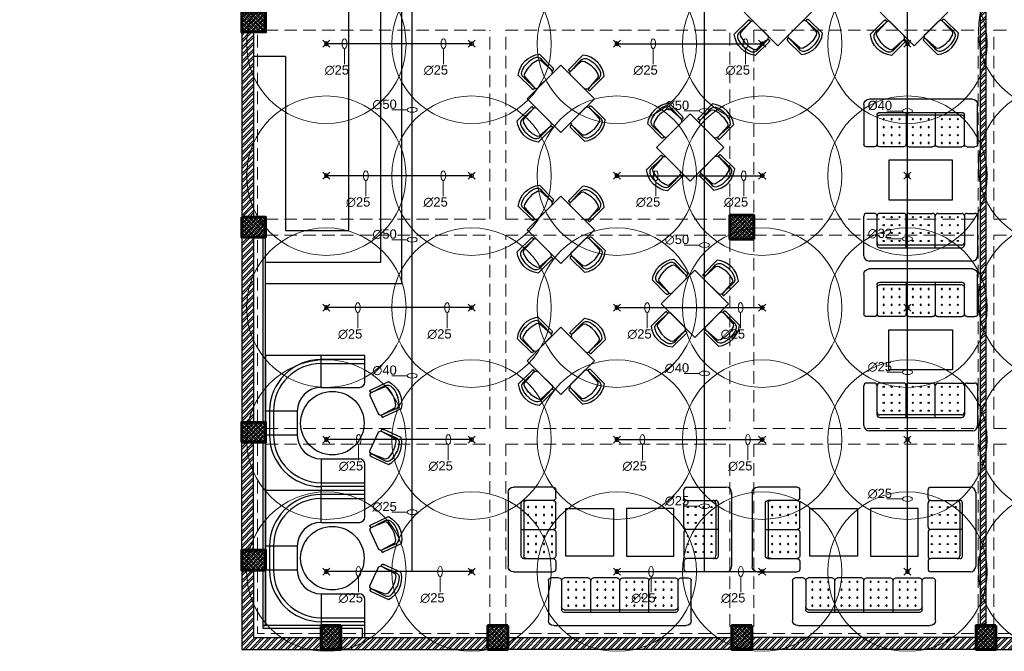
# Model space of a CAD drawing. Header units: inches. Extents: x 113025 to 158499, y 12149 to 30915.
# Tile 78 of 167: x 126004 to 126748, y 20653 to 21130. Entities that reach past the tile are written whole.
import ezdxf

# ---------------------------------------------------------------- set-up
doc = ezdxf.new("R2010")
doc.units = ezdxf.units.IN
doc.header["$MEASUREMENT"] = 0
doc.linetypes.add('AP0200000$0$AP0500G00$0$1', pattern=[0])
doc.linetypes.add('HIDDEN', pattern=[0.375, 0.25, -0.125])
for name, color, linetype, lineweight in [('00-ABM  CWS', 200, 'AP0200000$0$AP0500G00$0$1', 0), ('FIRE', 1, 'Continuous', 25), ('PD_COLUMN', 2, 'Continuous', 60), ('PD_HATCH', 45, 'Continuous', 9), ('PP-SPRINKLER PIPE', 1, 'Continuous', 0), ('PP-TEXT', 7, 'Continuous', 40), ('PP-Waste Pipe', 3, 'Continuous', 25), ('SH-SPRINKLAR', 1, 'Continuous', 0)]:
    doc.layers.add(name, color=color, linetype=linetype, lineweight=lineweight)
doc.layers.add('PD_025_TEXT', color=61, linetype='Continuous')
doc.layers.add('PP-SPRINKLER', color=1, linetype='Continuous')
doc.layers.add('PD_BASE', color=8, linetype='Continuous', transparency=0.5)
doc.styles.add('DIM_FONT', font='times.ttf', dxfattribs={"width": 0.8})
doc.styles.add('style1', font='arial.ttf', dxfattribs={"height": 500})
doc.styles.add('text Ht 200mm', font='arial.ttf')
pattern_1 = [(45, (268611.2745, 47371.9895), (-1.767766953, 1.767766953), []), (135, (268611.2745, 47371.9895), (-1.767766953, -1.767766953), [])]

# ---------------------------------------------------------------- blocks, each defined once
blk = doc.blocks.new('columns2')
at = {"layer": 'PD_HATCH'}
h = blk.add_hatch(dxfattribs=at)
h.set_pattern_fill('ANSI37', color=256, scale=20)
h.paths.add_polyline_path([(387, -250), (387, -268), (369, -268), (369, -250)])
h.paths.add_polyline_path([(18, 0), (18, -15), (0, -15), (0, 0)])
h.paths.add_polyline_path([(18, -828), (18, -813), (0, -813), (0, -828)])
h.paths.add_polyline_path([(201, -870), (186, -870), (186, -888), (201, -888)])
h.paths.add_polyline_path([(570, -870), (555, -870), (555, -888), (570, -888)])
h.paths.add_polyline_path([(754.5, -870), (739.5, -870), (739.5, -888), (754.5, -888)])
h.paths.add_polyline_path([(934.5, -870), (919.5, -870), (919.5, -888), (934.5, -888)])
h.paths.add_polyline_path([(385.5, -870), (370.5, -870), (370.5, -888), (385.5, -888)])
h.paths.add_polyline_path([(201, 42), (186, 42), (186, 60), (201, 60)])
h.paths.add_polyline_path([(387, -578), (387, -560), (369, -560), (369, -578)])
h.paths.add_polyline_path([(1116, -731.5), (1116, -716.5), (1098, -716.5), (1098, -731.5)])
h.paths.add_polyline_path([(1116, -111.5), (1116, -96.5), (1098, -96.5), (1098, -111.5)])
h.paths.add_polyline_path([(1116, -561.5), (1116, -576.5), (1098, -576.5), (1098, -561.5)])
h.paths.add_polyline_path([(1116, -251.5), (1116, -266.5), (1098, -266.5), (1098, -251.5)])
h.paths.add_polyline_path([(0, -731.5), (0, -716.5), (18, -716.5), (18, -731.5)])
h.paths.add_polyline_path([(0, -111.5), (0, -96.5), (18, -96.5), (18, -111.5)])
h.paths.add_polyline_path([(0, -406.5), (0, -421.5), (18, -421.5), (18, -406.5)])
h.paths.add_polyline_path([(0, -561.5), (0, -576.5), (18, -576.5), (18, -561.5)])
h.paths.add_polyline_path([(0, -251.5), (0, -266.5), (18, -266.5), (18, -251.5)])
h.paths.add_polyline_path([(993, -111.5), (993, -99.5), (984, -99.5), (984, -111.5)])
h.paths.add_polyline_path([(993, -189.5), (993, -201.5), (984, -201.5), (984, -189.5)])
h.paths.add_polyline_path([(903, -111.5), (903, -99.5), (912, -99.5), (912, -111.5)])
h.paths.add_polyline_path([(903, -189.5), (903, -201.5), (912, -201.5), (912, -189.5)])
h.paths.add_polyline_path([(75, -870), (60, -870), (60, -888), (75, -888)])
h.paths.add_polyline_path([(1116, -870), (1101, -870), (1101, -888), (1116, -888)])
h.paths.add_polyline_path([(75, 42), (60, 42), (60, 60), (75, 60)])
h.paths.add_polyline_path([(570, 42), (555, 42), (555, 60), (570, 60)])
h.paths.add_polyline_path([(754.5, 42), (739.5, 42), (739.5, 60), (754.5, 60)])
h.paths.add_polyline_path([(934.5, 42), (919.5, 42), (919.5, 60), (934.5, 60)])
h.paths.add_polyline_path([(385.5, 42), (370.5, 42), (370.5, 60), (385.5, 60)])
h.paths.add_polyline_path([(1116, 42), (1101, 42), (1101, 60), (1116, 60)])
h.paths.add_polyline_path([(738, -250), (738, -268), (756, -268), (756, -250)])
h.paths.add_polyline_path([(756, -578), (756, -560), (738, -560), (738, -578)])
at = {"layer": 'PD_COLUMN'}
for points in [[(0, -406.5), (0, -421.5), (18, -421.5), (18, -406.5)], [(0, -561.5), (0, -576.5), (18, -576.5), (18, -561.5)], [(387, -578), (387, -560), (369, -560), (369, -578)], [(0, -731.5), (0, -716.5), (18, -716.5), (18, -731.5)], [(18, -828), (18, -813), (0, -813), (0, -828)], [(75, -870), (60, -870), (60, -888), (75, -888)], [(201, -870), (186, -870), (186, -888), (201, -888)], [(385.5, -870), (370.5, -870), (370.5, -888), (385.5, -888)], [(570, -870), (555, -870), (555, -888), (570, -888)]]:
    blk.add_lwpolyline(points, close=True, dxfattribs=at)
at = {"layer": 'PD_HATCH', "linetype": 'HIDDEN', "ltscale": 38}
for p, q in [((0, -561.5), (0, -421.5)), ((12, -561.5), (12, -421.5)), ((18, -420), (187.5, -420)), ((187.5, -563), (187.5, -420)), ((199.5, -563), (199.5, -420)), ((199.5, -420), (369, -420)), ((369, -560), (369, -420)), ((387, -420), (556.5, -420)), ((387, -420), (387, -560)), ((556.5, -563), (556.5, -420)), ((568.5, -563), (568.5, -420)), ((568.5, -420), (738, -420)), ((18, -563), (187.5, -563)), ((199.5, -563), (369, -563)), ((387, -563), (556.5, -563)), ((568.5, -563), (738, -563)), ((0, -716.5), (0, -576.5)), ((12, -716.5), (12, -576.5)), ((18, -575), (187.5, -575)), ((187.5, -721), (187.5, -575)), ((199.5, -721), (199.5, -575)), ((199.5, -575), (369, -575)), ((369, -578), (369, -721)), ((387, -575), (556.5, -575)), ((387, -578), (387, -721)), ((556.5, -721), (556.5, -575)), ((568.5, -721), (568.5, -575)), ((568.5, -575), (738, -575)), ((18, -721), (187.5, -721)), ((199.5, -721), (369, -721)), ((387, -721), (556.5, -721)), ((568.5, -721), (738, -721)), ((0, -813), (0, -731.5)), ((12, -813), (12, -731.5)), ((18, -733), (187.5, -733)), ((187.5, -870), (187.5, -733)), ((199.5, -870), (199.5, -733)), ((199.5, -733), (369, -733)), ((369, -733), (369, -876)), ((387, -733), (556.5, -733)), ((387, -733), (387, -876)), ((556.5, -870), (556.5, -733)), ((568.5, -870), (568.5, -733)), ((568.5, -733), (738, -733)), ((0, -828), (0, -888)), ((12, -828), (12, -876)), ((60, -876), (12, -876)), ((186, -876), (75, -876)), ((369, -876), (201, -876)), ((387, -876), (555, -876)), ((738, -876), (570, -876)), ((60, -888), (0, -888)), ((186, -888), (75, -888)), ((370.5, -888), (201, -888)), ((385.5, -888), (555, -888)), ((739.5, -888), (570, -888))]:
    blk.add_line(p, q, dxfattribs=at)
blk = doc.blocks.new('A$C57124B3B')
at = {"color": 251}
for p, q in [((46, 504), (46, 109)), ((665, 109), (665, 506))]:
    blk.add_line(p, q, dxfattribs=at)
for points in [[(100, 525), (95, 530), (90, 534), (86, 537), (82, 539), (78, 541), (75, 542), (71, 542), (68, 542), (66, 541), (63, 541), (61, 540), (59, 539), (57, 538), (55, 537), (54, 535), (52, 534), (51, 532), (50, 529), (49, 526), (48, 522), (47, 516), (46, 509), (46, 506)], [(100, 525), (92, 265), (90, 207), (95, 175), (111, 140), (143, 111), (197, 86), (269, 70), (318, 65), (357, 65)], [(610, 525), (619, 265), (621, 207), (615, 175), (599, 140), (568, 111), (513, 86), (441, 70), (392, 65), (354, 65)], [(610, 525), (615, 530), (620, 534), (624, 537), (629, 539), (632, 541), (636, 542), (639, 542), (642, 542), (645, 541), (647, 541), (650, 540), (652, 539), (653, 538), (655, 537), (657, 535), (658, 534), (659, 532), (660, 529), (662, 526), (663, 522), (664, 516), (664, 509), (665, 506)]]:
    blk.add_lwpolyline(points, dxfattribs=at)
blk.add_lwpolyline([(353, 144), (310, 144), (260, 151), (165, 175), (136, 193), (116, 221), (100, 522, -0.429937), (157, 583), (553, 583, -0.429937), (610, 522), (594, 221), (575, 193), (545, 175), (450, 151), (401, 144), (357, 144)], format="xyb", dxfattribs=at)
blk.add_arc((355, 499), 498, 231.563, 308.437, dxfattribs=at)
blk = doc.blocks.new('FIXEDSEATING012')
at = {"color": 251}
for p, q in [((0, 0), (0, -102)), ((75, 0), (0, 0)), ((42, -24), (42, 0)), ((75, -3), (75, 0)), ((75, -3), (42, -3)), ((42, -6), (75, -6)), ((75, -20), (75, -3)), ((42, -24), (71, -24)), ((24, -42), (0, -42)), ((3, -42), (3, -60)), ((6, -42), (6, -60)), ((24, -42), (24, -60)), ((24, -60), (0, -60)), ((42, -78), (71, -78)), ((42, -78), (42, -102)), ((75, -102), (75, -82)), ((42, -96), (75, -96)), ((75, -102), (0, -102)), ((75, -99), (42, -99))]:
    blk.add_line(p, q, dxfattribs=at)
blk.add_circle((50.51, -51), 24, dxfattribs=at)
for centre, radius, start, end in [((42, -42), 39, 90, 180), ((42, -42), 36, 90, 180), ((71, -20), 4, 270, 0), ((42, -42), 18, 90, 180), ((42, -60), 39, 180, 270), ((42, -60), 36, 180, 270), ((42, -60), 18, 180, 270), ((71, -82), 4, 0, 90)]:
    blk.add_arc(centre, radius, start, end, dxfattribs=at)
at = {"color": 251, "extrusion": (0, 0, -1), "yscale": 0.03640297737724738, "zscale": -0.03640297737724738}
for p, xscale, rotation in [((-95.77, -16.47), 0.03640297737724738, 245), ((-95.77, -85.53), -0.03640297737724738, 295)]:
    blk.add_blockref('A$C57124B3B', p, dxfattribs=dict(at, xscale=xscale, rotation=rotation))
blk = doc.blocks.new('ghfhgfh')
at = {"color": 251}
for p, q in [((133107.64, 19586.52), (133207.64, 19586.52)), ((133103.64, 19552.52), (133103.64, 19582.52)), ((133211.64, 19582.52), (133211.64, 19552.52)), ((133211.64, 19582.52), (133211.64, 19552.52)), ((133113.64, 19552.52), (133113.64, 19574.52)), ((133199.64, 19576.52), (133115.64, 19576.52)), ((133115.64, 19574.52), (133199.64, 19574.52)), ((133135.64, 19576.52), (133135.64, 19552.52)), ((133157.64, 19576.52), (133157.64, 19552.52)), ((133179.64, 19576.52), (133179.64, 19552.52)), ((133201.64, 19574.52), (133201.64, 19552.52)), ((133111.64, 19550.52), (133105.64, 19550.52)), ((133133.64, 19550.52), (133115.64, 19550.52)), ((133155.64, 19550.52), (133137.64, 19550.52)), ((133159.64, 19550.52), (133177.64, 19550.52)), ((133181.64, 19550.52), (133199.64, 19550.52)), ((133203.64, 19550.52), (133209.64, 19550.52))]:
    blk.add_line(p, q, dxfattribs=at)
for centre in [(133118.64, 19571.38), (133124.64, 19571.38), (133130.64, 19571.38), (133140.64, 19571.38), (133146.64, 19571.38), (133152.64, 19571.38), (133162.64, 19571.38), (133168.64, 19571.38), (133174.64, 19571.38), (133184.64, 19571.38), (133190.64, 19571.38), (133196.64, 19571.38), (133118.64, 19565.38), (133124.64, 19565.38), (133130.64, 19565.38), (133140.64, 19565.38), (133146.64, 19565.38), (133152.64, 19565.38), (133162.64, 19565.38), (133168.64, 19565.38), (133174.64, 19565.38), (133184.64, 19565.38), (133190.64, 19565.38), (133196.64, 19565.38), (133118.64, 19559.38), (133124.64, 19559.38), (133130.64, 19559.38), (133140.64, 19559.38), (133146.64, 19559.38), (133152.64, 19559.38), (133162.64, 19559.38), (133168.64, 19559.38), (133174.64, 19559.38), (133184.64, 19559.38), (133190.64, 19559.38), (133196.64, 19559.38), (133118.64, 19553.38), (133124.64, 19553.38), (133130.64, 19553.38), (133140.64, 19553.38), (133146.64, 19553.38), (133152.64, 19553.38), (133162.64, 19553.38), (133168.64, 19553.38), (133174.64, 19553.38), (133184.64, 19553.38), (133190.64, 19553.38), (133196.64, 19553.38)]:
    blk.add_circle(centre, 0.442, dxfattribs=at)
for centre, radius, start, end in [((133107.64, 19582.52), 4, 90, 180), ((133207.64, 19582.52), 4, 0, 90), ((133115.64, 19574.52), 2, 90, 180), ((133115.64, 19572.52), 2, 90, 180), ((133199.64, 19574.52), 2, 0, 90), ((133199.64, 19572.52), 2, 0, 90), ((133105.64, 19552.52), 2, 180, 270), ((133111.64, 19552.52), 2, 270, 0), ((133115.64, 19552.52), 2, 180, 270), ((133133.64, 19552.52), 2, 270, 0), ((133137.64, 19552.52), 2, 180, 270), ((133155.64, 19552.52), 2, 270, 0), ((133159.64, 19552.52), 2, 180, 270), ((133177.64, 19552.52), 2, 270, 0), ((133181.64, 19552.52), 2, 180, 270), ((133199.64, 19552.52), 2, 270, 0), ((133203.64, 19552.52), 2, 180, 270), ((133209.64, 19552.52), 2, 270, 0)]:
    blk.add_arc(centre, radius, start, end, dxfattribs=at)
blk = doc.blocks.new('A$C545F11F4')
at = {"color": 251}
for p, q in [((2, 56), (2, 62)), ((4, 64), (34, 64)), ((38, 60), (38, 4)), ((4, 54), (26, 54)), ((2, 34), (2, 52)), ((26, 52), (26, 12)), ((28, 12), (28, 52)), ((2, 30), (2, 12)), ((28, 32), (4, 32)), ((2, 8), (2, 2)), ((26, 10), (4, 10)), ((34, 0), (4, 0))]:
    blk.add_line(p, q, dxfattribs=at)
for centre in [(4.86, 49), (10.86, 49), (16.86, 49), (22.86, 49), (4.86, 43), (4.86, 37), (10.86, 43), (10.86, 37), (16.86, 43), (16.86, 37), (22.86, 43), (22.86, 37), (4.86, 27), (10.86, 27), (16.86, 27), (22.86, 27), (4.86, 21), (4.86, 15), (10.86, 21), (10.86, 15), (16.86, 21), (16.86, 15), (22.86, 21), (22.86, 15)]:
    blk.add_circle(centre, 0.442, dxfattribs=at)
for centre, radius, start, end in [((4, 62), 2, 90, 180), ((34, 60), 4, 0, 90), ((4, 56), 2, 180, 270), ((4, 52), 2, 90, 180), ((24, 52), 2, 360, 90), ((26, 52), 2, 0, 90), ((4, 34), 2, 180, 270), ((4, 30), 2, 90, 180), ((4, 12), 2, 180, 270), ((4, 8), 2, 90, 180), ((24, 12), 2, 270, 0), ((26, 12), 2, 270, 0), ((4, 2), 2, 180, 270), ((34, 4), 4, 270, 0)]:
    blk.add_arc(centre, radius, start, end, dxfattribs=at)
blk = doc.blocks.new('EDEW')
at = {"color": 251}
for points in [[(-122.75, 83.74), (-86.75, 83.74), (-86.75, 47.74), (-122.75, 47.74)], [(-40.92, 83.74), (-76.92, 83.74), (-76.92, 47.74), (-40.92, 47.74)]]:
    blk.add_lwpolyline(points, close=True, dxfattribs=at)
at = {"color": 251, "xscale": -1}
blk.add_blockref('A$C545F11F4', (-128.3, 35.76), dxfattribs=at)
at = {"color": 251}
blk.add_blockref('A$C545F11F4', (-35.37, 35.76), dxfattribs=at)
at = {"color": 251, "xscale": -1, "rotation": 180}
blk.add_blockref('ghfhgfh', (-133239.47, 19581.66), dxfattribs=at)
blk = doc.blocks.new('5T2G3')
at = {"color": 251}
blk.add_lwpolyline([(-65.1, 22.42), (-29.1, 22.42), (-29.1, 58.42), (-65.1, 58.42)], close=True, dxfattribs=at)
at = {"color": 251, "extrusion": (0, 0, -1), "yscale": 0.03640297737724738, "zscale": -0.03640297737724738}
for p, xscale, rotation in [((58.84, 79.7), 0.03640297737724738, 180.3099349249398), ((86.38, 27.68), 0.03640297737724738, 90.30993492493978), ((7.82, 27.68), -0.03640297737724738, 269.6900650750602), ((58.84, 1.14), -0.03640297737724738, 359.6900650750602)]:
    blk.add_blockref('A$C57124B3B', p, dxfattribs=dict(at, xscale=xscale, rotation=rotation))
blk = doc.blocks.new('3SEATER445')
at = {"color": 251}
for p, q in [((-39.85, 4), (-39.85, 34)), ((-31.85, 36), (-37.85, 36)), ((-29.85, 12), (-29.85, 34)), ((-9.85, 36), (-27.85, 36)), ((-7.85, 10), (-7.85, 34)), ((-5.85, 36), (12.15, 36)), ((14.15, 10), (14.15, 34)), ((16.15, 36), (34.15, 36)), ((36.15, 34), (36.15, 12)), ((38.15, 36), (44.15, 36)), ((46.15, 34), (46.15, 4)), ((34.15, 12), (-27.85, 12)), ((-27.85, 10), (34.15, 10)), ((42.15, 0), (-35.85, 0))]:
    blk.add_line(p, q, dxfattribs=at)
for centre in [(-24.85, 33.14), (-18.85, 33.14), (-12.85, 33.14), (-2.85, 33.14), (3.15, 33.14), (9.15, 33.14), (19.15, 33.14), (25.15, 33.14), (31.15, 33.14), (-24.85, 27.14), (-18.85, 27.14), (-12.85, 27.14), (-2.85, 27.14), (3.15, 27.14), (9.15, 27.14), (19.15, 27.14), (25.15, 27.14), (31.15, 27.14), (-24.85, 21.14), (-24.85, 15.14), (-18.85, 21.14), (-18.85, 15.14), (-12.85, 21.14), (-12.85, 15.14), (-2.85, 21.14), (-2.85, 15.14), (3.15, 21.14), (3.15, 15.14), (9.15, 21.14), (9.15, 15.14), (19.15, 21.14), (19.15, 15.14), (25.15, 21.14), (25.15, 15.14), (31.15, 21.14), (31.15, 15.14)]:
    blk.add_circle(centre, 0.442, dxfattribs=at)
for centre, radius, start, end in [((-37.85, 34), 2, 90, 180), ((-31.85, 34), 2, 0, 90), ((-27.85, 34), 2, 90, 180), ((-9.85, 34), 2, 0, 90), ((-5.85, 34), 2, 90, 180), ((12.15, 34), 2, 0, 90), ((16.15, 34), 2, 90, 180), ((34.15, 34), 2, 360, 90), ((38.15, 34), 2, 90, 180), ((44.15, 34), 2, 360, 90), ((-27.85, 14), 2, 180, 270), ((-27.85, 12), 2, 180, 270), ((34.15, 14), 2, 270, 0), ((34.15, 12), 2, 270, 0), ((-35.85, 4), 4, 180, 270), ((42.15, 4), 4, 270, 360)]:
    blk.add_arc(centre, radius, start, end, dxfattribs=at)
blk = doc.blocks.new('FIRST FLOOR AR PLAN')
at = {"layer": 'PD_BASE'}
h = blk.add_hatch(dxfattribs=at)
h.set_pattern_fill('ANSI32', color=256, scale=10)
h.set_pattern_definition([(45, (123173.841, 20768.249), (-2.65165, 2.65165), []), (45, (123175.6088, 20768.249), (-2.65165, 2.65165), [])])
h.paths.add_polyline_path([(123176.99, 20811), (123167.99, 20811), (123167.99, 20729.5), (123176.99, 20729.5)])
h.paths.add_polyline_path([(123538.49, 20663.5), (123368.99, 20663.5), (123368.99, 20654.5), (123538.49, 20654.5)])
h.paths.add_polyline_path([(123722.99, 20663.5), (123553.49, 20663.5), (123553.49, 20654.5), (123722.99, 20654.5)])
h.paths.add_polyline_path([(123176.99, 21527.5), (123167.99, 21527.5), (123167.99, 21446), (123176.99, 21446)])
h.paths.add_polyline_path([(123176.99, 21431), (123167.99, 21431), (123167.99, 21291), (123176.99, 21291)])
h.paths.add_polyline_path([(123176.99, 21276), (123167.99, 21276), (123167.99, 21136), (123176.99, 21136)])
h.paths.add_polyline_path([(123176.99, 21121), (123167.99, 21121), (123167.99, 20981), (123176.99, 20981)])
h.paths.add_polyline_path([(123176.99, 20966), (123167.99, 20966), (123167.99, 20826), (123176.99, 20826)])
h.paths.add_polyline_path([(124268.99, 21602.5), (124102.49, 21602.5), (124102.49, 21593.5), (124268.99, 21593.5)])
h.paths.add_polyline_path([(124087.49, 21602.5), (123922.49, 21602.5), (123922.49, 21593.5), (124087.49, 21593.5)])
h.paths.add_polyline_path([(123907.49, 21602.5), (123737.99, 21602.5), (123737.99, 21593.5), (123907.49, 21593.5)])
h.paths.add_polyline_path([(123722.99, 21602.5), (123553.49, 21602.5), (123553.49, 21593.5), (123722.99, 21593.5)])
h.paths.add_polyline_path([(123353.99, 21602.5), (123242.99, 21602.5), (123242.99, 21593.5), (123353.99, 21593.5)])
h.paths.add_polyline_path([(123227.99, 21602.5), (123167.99, 21602.5), (123167.99, 21542.5), (123176.99, 21542.5), (123176.99, 21593.5), (123227.99, 21593.5)])
h.paths.add_polyline_path([(123176.99, 20714.5), (123167.99, 20714.5), (123167.99, 20654.5), (123227.99, 20654.5), (123227.99, 20663.5), (123176.99, 20663.5)])
h.paths.add_polyline_path([(123353.99, 20663.5), (123242.99, 20663.5), (123242.99, 20654.5), (123353.99, 20654.5)])
h.paths.add_polyline_path([(123762.74, 20663.5), (123737.99, 20663.5), (123737.99, 20654.5), (123762.74, 20654.5)])
h.paths.add_polyline_path([(123907.49, 20663.5), (123882.74, 20663.5), (123882.74, 20654.5), (123907.49, 20654.5)])
h.paths.add_polyline_path([(123944.99, 20663.5), (123922.49, 20663.5), (123922.49, 20654.5), (123944.99, 20654.5)])
h.paths.add_polyline_path([(124087.49, 20663.5), (124064.99, 20663.5), (124064.99, 20654.5), (124087.49, 20654.5)])
h.paths.add_polyline_path([(124124.99, 20663.5), (124102.49, 20663.5), (124102.49, 20654.5), (124124.99, 20654.5)])
h.paths.add_polyline_path([(124268.99, 20663.5), (124244.99, 20663.5), (124244.99, 20654.5), (124268.99, 20654.5)])
h.paths.add_polyline_path([(124283.99, 20672.5), (124274.99, 20672.5)])
h.paths.add_polyline_path([(124283.99, 20811), (124274.99, 20811), (124274.99, 20672.5), (124283.99, 20672.5)])
h.paths.add_polyline_path([(124283.99, 20966), (124274.99, 20966), (124274.99, 20826), (124283.99, 20826)])
h.paths.add_polyline_path([(124283.99, 21276), (124274.99, 21276), (124274.99, 20981), (124283.99, 20981)])
h.paths.add_polyline_path([(124283.99, 21584.5), (124274.99, 21584.5), (124274.99, 21446), (124283.99, 21446)])
h.paths.add_polyline_path([(124265.99, 21443), (124160.99, 21443), (124160.99, 21434), (124265.99, 21434)])
h.paths.add_polyline_path([(124160.99, 21431), (124151.99, 21431), (124151.99, 21353), (124160.99, 21353)])
h.paths.add_polyline_path([(124151.99, 21443), (124079.99, 21443), (124079.99, 21434), (124151.99, 21434)])
h.paths.add_polyline_path([(124079.99, 21431), (124070.99, 21431), (124070.99, 21353), (124079.99, 21353)])
h.paths.add_polyline_path([(124070.99, 21443), (123989.99, 21443), (123989.99, 21341), (124016.99, 21341), (124016.99, 21350), (123998.99, 21350), (123998.99, 21434), (124070.99, 21434)])
h.paths.add_polyline_path([(124070.99, 21350), (124052.99, 21350), (124052.99, 21341), (124070.99, 21341)], flags=17)
h.paths.add_polyline_path([(124097.99, 21350), (124079.99, 21350), (124079.99, 21341), (124097.99, 21341)])
h.paths.add_polyline_path([(124151.99, 21350), (124133.99, 21350), (124133.99, 21341), (124151.99, 21341)])
h.paths.add_polyline_path([(124160.99, 21341), (124151.99, 21341), (124151.99, 21278), (124160.99, 21278)])
h.paths.add_polyline_path([(124283.99, 21292), (124274.99, 21292), (124274.99, 21291), (124283.99, 21291)])
h.paths.add_polyline_path([(124283.99, 21431), (124274.99, 21431), (124274.99, 21412), (124283.99, 21412)])
h.paths.add_polyline_path([(123405.74, 21593.5), (123405.74, 21602.5), (123368.99, 21602.5), (123368.99, 21593.5)])
h.paths.add_polyline_path([(123501.74, 21602.5), (123501.74, 21593.5), (123538.49, 21593.5), (123538.49, 21602.5)])
h = blk.add_hatch(dxfattribs=at)
h.set_pattern_fill('ANSI32', color=256, scale=10)
h.set_pattern_definition([(45, (-9858.2517, 2013.745), (-2.65165043, 2.65165043), []), (45, (-9856.484, 2013.745), (-2.65165043, 2.65165043), [])])
h.paths.add_polyline_path([(123730.49, 21204.62), (123536.99, 21204.62), (123536.99, 21199.62), (123574.94, 21199.62), (123725.99, 21199.62), (123725.99, 20672.5), (123730.49, 20672.5), (123730.49, 21199.62)])
h = blk.add_hatch(dxfattribs=at)
h.set_pattern_fill('ANSI37', color=256, scale=20)
h.set_pattern_definition(pattern_1)
h.paths.add_polyline_path([(123167.99, 21136), (123167.99, 21121), (123185.99, 21121), (123185.99, 21136)])
h = blk.add_hatch(dxfattribs=at)
h.set_pattern_fill('ANSI37', color=256, scale=20)
h.set_pattern_definition(pattern_1)
h.paths.add_polyline_path([(123167.99, 20981), (123167.99, 20966), (123185.99, 20966), (123185.99, 20981)])
h = blk.add_hatch(dxfattribs=at)
h.set_pattern_fill('ANSI37', color=256, scale=20)
h.set_pattern_definition(pattern_1)
h.paths.add_polyline_path([(123554.99, 20964.5), (123554.99, 20982.5), (123536.99, 20982.5), (123536.99, 20964.5)])
h = blk.add_hatch(dxfattribs=at)
h.set_pattern_fill('ANSI37', color=256, scale=20)
h.set_pattern_definition(pattern_1)
h.paths.add_polyline_path([(123167.99, 20811), (123167.99, 20826), (123185.99, 20826), (123185.99, 20811)])
h = blk.add_hatch(dxfattribs=at)
h.set_pattern_fill('ANSI37', color=256, scale=20)
h.set_pattern_definition(pattern_1)
h.paths.add_polyline_path([(123167.99, 20714.5), (123167.99, 20729.5), (123185.99, 20729.5), (123185.99, 20714.5)])
h = blk.add_hatch(dxfattribs=at)
h.set_pattern_fill('ANSI37', color=256, scale=20)
h.set_pattern_definition(pattern_1)
h.paths.add_polyline_path([(123242.99, 20654.5), (123227.99, 20654.5), (123227.99, 20672.5), (123242.99, 20672.5)])
h = blk.add_hatch(dxfattribs=at)
h.set_pattern_fill('ANSI37', color=256, scale=20)
h.set_pattern_definition(pattern_1)
h.paths.add_polyline_path([(123368.99, 20654.5), (123353.99, 20654.5), (123353.99, 20672.5), (123368.99, 20672.5)])
h = blk.add_hatch(dxfattribs=at)
h.set_pattern_fill('ANSI37', color=256, scale=20)
h.set_pattern_definition(pattern_1)
h.paths.add_polyline_path([(123553.49, 20654.5), (123538.49, 20654.5), (123538.49, 20672.5), (123553.49, 20672.5)])
h = blk.add_hatch(dxfattribs=at)
h.set_pattern_fill('ANSI37', color=256, scale=20)
h.set_pattern_definition(pattern_1)
h.paths.add_polyline_path([(123737.99, 20654.5), (123722.99, 20654.5), (123722.99, 20672.5), (123737.99, 20672.5)])
for p, q in [((123288.99, 20931), (123288.99, 21172.5)), ((123248.99, 20971), (123248.99, 21156.5)), ((123272.99, 20947), (123272.99, 21156.5)), ((123200.99, 21102.5), (123176.99, 21102.5)), ((123200.99, 21102.5), (123200.99, 20971)), ((123200.99, 20971), (123248.99, 20971)), ((123185.99, 20947), (123272.99, 20947)), ((123185.99, 20931), (123288.99, 20931))]:
    blk.add_line(p, q, dxfattribs=at)
at = {"layer": 'PD_BASE', "lineweight": 30}
for p, q in [((123730.49, 21099.23), (123730.49, 21143.96)), ((123167.99, 21121), (123167.99, 20981)), ((123176.99, 21121), (123176.99, 20981)), ((123167.99, 20966), (123167.99, 20826)), ((123176.99, 20966), (123176.99, 20826)), ((123167.99, 20729.5), (123167.99, 20811)), ((123176.99, 20729.5), (123176.99, 20811)), ((123167.99, 20714.5), (123167.99, 20654.5)), ((123176.99, 20714.5), (123176.99, 20663.5)), ((123176.99, 20663.5), (123227.99, 20663.5)), ((123242.99, 20663.5), (123353.99, 20663.5)), ((123368.99, 20663.5), (123538.49, 20663.5)), ((123722.99, 20663.5), (123553.49, 20663.5)), ((123737.99, 20663.5), (123762.74, 20663.5)), ((123167.99, 20654.5), (123353.99, 20654.5)), ((123538.49, 20654.5), (123368.99, 20654.5)), ((123722.99, 20654.5), (123553.49, 20654.5)), ((123737.99, 20654.5), (123762.74, 20654.5))]:
    blk.add_line(p, q, dxfattribs=at)
blk.add_lwpolyline([(123725.99, 21199.62), (123725.99, 20672.5), (123730.49, 20672.5), (123730.49, 21199.62)], dxfattribs=at)
at = {"layer": 'PD_BASE'}
for points in [[(123167.99, 21136), (123167.99, 21121), (123185.99, 21121), (123185.99, 21136)], [(123657.14, 20994.1), (123705.14, 20994.1), (123705.14, 21024.1), (123657.14, 21024.1)], [(123167.99, 20981), (123167.99, 20966), (123185.99, 20966), (123185.99, 20981)], [(123554.99, 20964.5), (123554.99, 20982.5), (123536.99, 20982.5), (123536.99, 20964.5)], [(123536.99, 20982.5), (123554.99, 20982.5), (123554.99, 20964.5), (123536.99, 20964.5)], [(123183.99, 20966), (123183.99, 20826), (123185.99, 20826), (123185.99, 20966)], [(123657.14, 20895.86), (123705.14, 20895.86), (123705.14, 20865.86), (123657.14, 20865.86)], [(123167.99, 20811), (123167.99, 20826), (123185.99, 20826), (123185.99, 20811)], [(123183.99, 20811), (123183.99, 20729.5), (123185.99, 20729.5), (123185.99, 20811)], [(123185.99, 20714.5), (123185.99, 20729.5), (123167.99, 20729.5), (123167.99, 20714.5)], [(123183.99, 20714.5), (123183.99, 20672.5), (123185.99, 20672.5), (123185.99, 20714.5)], [(123227.99, 20672.5), (123183.99, 20672.5), (123183.99, 20670.5), (123227.99, 20670.5)], [(123242.99, 20672.5), (123227.99, 20672.5), (123227.99, 20654.5), (123242.99, 20654.5)], [(123368.99, 20672.5), (123353.99, 20672.5), (123353.99, 20654.5), (123368.99, 20654.5)], [(123553.49, 20672.5), (123538.49, 20672.5), (123538.49, 20654.5), (123553.49, 20654.5)], [(123737.99, 20672.5), (123722.99, 20672.5), (123722.99, 20654.5), (123737.99, 20654.5)]]:
    blk.add_lwpolyline(points, close=True, dxfattribs=at)
at = {"layer": 'PD_BASE', "color": 251, "true_color": 0x636466}
blk.add_lwpolyline([(123554.99, 20964.5), (123554.99, 20982.5), (123536.99, 20982.5), (123536.99, 20964.5)], close=True, dxfattribs=at)
at = {"layer": 'PD_BASE'}
blk.add_lwpolyline([(123260.99, 20663.5), (123260.99, 20672.5), (123242.99, 20672.5), (123242.99, 20670.5), (123258.99, 20670.5), (123258.99, 20663.5)], dxfattribs=at)
at = {"layer": 'PD_BASE', "rotation": 45}
for p in [(123635.1, 21140.82), (123737.95, 21140.82), (123470.99, 21075.31), (123568.83, 21038.43), (123470.99, 20976.35), (123572.41, 20920.41)]:
    blk.add_blockref('5T2G3', p, dxfattribs=at)
at = {"layer": 'PD_BASE', "xscale": -1}
for name, p, rotation in [('3SEATER445', (123677.99, 21070.23), 180), ('3SEATER445', (123677.99, 20941.98), 180), ('5T2G3', (123470.99, 20867.94), 134.9999999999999)]:
    blk.add_blockref(name, p, dxfattribs=dict(at, rotation=rotation))
at = {"layer": 'PD_BASE'}
for name, p in [('3SEATER445', (123677.99, 20947.98)), ('FIXEDSEATING012', (123185.99, 20876.5)), ('3SEATER445', (123677.99, 20819.73)), ('EDEW', (123535.58, 20677.36)), ('EDEW', (123720.08, 20677.36)), ('FIXEDSEATING012', (123185.99, 20774.5))]:
    blk.add_blockref(name, p, dxfattribs=at)
at = {"layer": 'PD_COLUMN'}
blk.add_blockref('columns2', (123167.99, 21542.5), dxfattribs=at)
blk = doc.blocks.new('PP-CEILING PENDANT')
at = {"layer": 'SH-SPRINKLAR', "lineweight": -3}
for p, q in [((-17, 17), (-76, 76)), ((-24, 1), (-37, 4)), ((-24, 0), (-37, -3)), ((-17, 17), (-29, 24)), ((-17, 17), (-24, 29)), ((0, 24), (-3, 37)), ((-1, 9), (-1, 24)), ((1, 24), (4, 37)), ((1, 9), (1, 24)), ((17, 17), (75, 75)), ((17, 17), (24, 29)), ((18, 16), (29, 24)), ((24, 0), (37, 3)), ((-18, -16), (-76, -75)), ((-18, -16), (-29, -23)), ((-17, -17), (-25, -28)), ((-2, -24), (-4, -37)), ((-1, -24), (-1, -9)), ((-1, -24), (2, -37)), ((1, -24), (1, -9)), ((16, -18), (23, -30)), ((16, -18), (75, -76)), ((17, -17), (28, -25)), ((24, -1), (37, -4))]:
    blk.add_line(p, q, dxfattribs=at)
at = {"layer": 'SH-SPRINKLAR', "color": 8, "lineweight": 5}
blk.add_circle((0, 0), 1700, dxfattribs=at)
at = {"layer": 'SH-SPRINKLAR', "lineweight": -3}
for centre, major_axis, start_param, end_param in [((0, 0), (26.5, 26.5), 1.657505, 2.255676), ((0, 0), (-26.5, 26.5), 5.588406, 6.189787), ((0, 0), (0.02, 8.87), 5.497787, 11.780972), ((0, 0), (0.02, 6.56), 5.497787, 11.780972), ((0, 23), (1.12, 1.12), 5.863873, 8.273293), ((0, 0), (-26.5, 26.5), 4.798644, 5.40368), ((0, 0), (26.5, 26.5), 5.57395, 6.180955), ((0, 0), (-26.5, 26.5), 0.862204, 1.45951), ((0, 0), (-26.5, 26.5), 1.637496, 2.236801), ((0, -23), (1.12, 1.12), 2.722281, 5.131701), ((0, 0), (-26.5, 26.5), 2.418515, 3.021492), ((0, 0), (26.5, 26.5), 4.778634, 5.384791)]:
    blk.add_ellipse(centre, major_axis=major_axis, ratio=1, start_param=start_param, end_param=end_param, dxfattribs=at)
blk = doc.blocks.new('PP-SP ARROW')
at = {"color": 3}
blk.add_line((-31.5, 0), (-128.7, 0), dxfattribs=at)
blk.add_ellipse((0, 0), major_axis=(-31.5, 0), ratio=0.476486, dxfattribs=at)
blk = doc.blocks.new('zw$F51A')
at = {"layer": '00-ABM  CWS', "color": 20, "lineweight": -3, "insert": (-1356.3, -635.6), "char_height": 125, "attachment_point": 1, "style": 'DIM_FONT'}
blk.add_mtext_dynamic_manual_height_columns('\\pi297.92;WATER METER DETAIL "A" \\P\\pi686.6;ENLARGE VIEW', width=2480.259, gutter_width=750, heights=[0], dxfattribs=at)
blk = doc.blocks.new('FIRST FLOOR PLAN 0')
at = {"layer": 'PD_025_TEXT', "color": 251, "insert": (-356.39, -545.32), "char_height": 8, "width": 162.9076, "attachment_point": 1, "style": 'style1'}
blk.add_mtext('\\pi57.525;SEATING\\P\\pi47.099;45\'4" X 50\'11"', dxfattribs=at)

msp = doc.modelspace()

# ---------------------------------------------------------------- block references
at = {"layer": 'PD_025_TEXT'}
msp.add_blockref('FIRST FLOOR AR PLAN', (3004.17, 0), dxfattribs=at)

# ---------------------------------------------------------------- next in the draw order: linework, layer by layer
at = {"layer": 'FIRE'}
for p, q in [((126300.96, 20713.37, 0), (126300.96, 21309.25, 0)), ((126521.93, 20713.28, 0), (126521.93, 21304.1, 0)), ((126675.26, 20713.35), (126675.26, 21304.1)), ((126345.86, 21112.15), (126236.06, 21112.15)), ((126455.66, 21112.15), (126565.46, 21112.15)), ((126345.86, 21012.45), (126236.06, 21012.45)), ((126455.66, 21012.45), (126565.46, 21012.45)), ((126345.86, 20912.75), (126236.06, 20912.75)), ((126455.66, 20912.75), (126565.46, 20912.75)), ((126345.86, 20813.05), (126236.06, 20813.05)), ((126455.66, 20813.05), (126565.46, 20813.05)), ((126345.86, 20713.35), (126236.06, 20713.35)), ((126455.66, 20713.35), (126565.46, 20713.35))]:
    msp.add_line(p, q, dxfattribs=at)

# ---------------------------------------------------------------- next in the draw order: block references
at = {"color": 251}
msp.add_blockref('FIRST FLOOR PLAN 0', (125928.82, 21602.6), dxfattribs=at)
at = {"layer": 'PP-SPRINKLER', "yscale": 0.03543314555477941, "zscale": 35.43314555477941, "rotation": 180}
for p, xscale in [((126789.11, 21121.75), 0.03543314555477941), ((126236.06, 21112.15), 0.03543314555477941), ((126345.86, 21112.15), -0.03543314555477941), ((126455.66, 21112.15), 0.03543314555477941), ((126565.46, 21112.15), -0.03543314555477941), ((126675.26, 21112.15), 0.03543314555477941), ((126789.11, 21019.92), 0.03543314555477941), ((126236.06, 21012.45), 0.03543314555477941), ((126345.86, 21012.45), -0.03543314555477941), ((126455.66, 21012.45), 0.03543314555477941), ((126565.46, 21012.45), -0.03543314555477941), ((126675.26, 21012.45), 0.03543314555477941), ((126789.11, 20918.08), 0.03543314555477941), ((126236.06, 20912.75), 0.03543314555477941), ((126345.86, 20912.75), -0.03543314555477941), ((126455.66, 20912.75), 0.03543314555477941), ((126565.46, 20912.75), -0.03543314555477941), ((126675.26, 20912.75), 0.03543314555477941), ((126236.06, 20813.05), 0.03543314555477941), ((126345.86, 20813.05), -0.03543314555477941), ((126455.66, 20813.05), 0.03543314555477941), ((126565.46, 20813.05), -0.03543314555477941), ((126675.26, 20813.05), 0.03543314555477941), ((126789.11, 20816.25), 0.03543314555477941), ((126236.06, 20713.35), 0.03543314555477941), ((126345.86, 20713.35), -0.03543314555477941), ((126455.66, 20713.35), 0.03543314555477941), ((126565.46, 20713.35), -0.03543314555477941), ((126675.26, 20713.35), 0.03543314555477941), ((126789.11, 20714.42), 0.03543314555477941)]:
    msp.add_blockref('PP-CEILING PENDANT', p, dxfattribs=dict(at, xscale=xscale))
at = {"layer": 'PP-SPRINKLER PIPE', "xscale": -0.1199999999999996, "yscale": 0.1199999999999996, "zscale": 0.03999999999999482, "rotation": 270}
for p in [(126249.8, 21112.15), (126324.64, 21112.15), (126483.16, 21112.15), (126552.86, 21112.15), (126265.93, 21012.45), (126324.48, 21012.45), (126485.06, 21012.45), (126551.51, 21012.45), (126259.87, 20912.75), (126327.36, 20912.75), (126478.56, 20912.75), (126549.13, 20912.75), (126260.52, 20813.05), (126328.28, 20813.05), (126474.93, 20813.05), (126554.69, 20813.05), (126260.38, 20713.35), (126322.08, 20713.35), (126481.52, 20713.35), (126549.37, 20713.35)]:
    msp.add_blockref('PP-SP ARROW', p, dxfattribs=at)
at = {"layer": 'PP-SPRINKLER PIPE', "xscale": 0.1199999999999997, "yscale": 0.1199999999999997, "zscale": 0.03999999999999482}
for p in [(126300.96, 21062.19, 0), (126521.93, 21061.37, 0), (126675.26, 21061.28), (126300.96, 20964.1, 0), (126675.26, 20964.68), (126521.93, 20960.04, 0), (126675.26, 20863.97), (126300.96, 20861.34, 0), (126521.93, 20863.02, 0), (126675.26, 20768.2), (126521.93, 20762.7, 0), (126300.96, 20758.24, 0)]:
    msp.add_blockref('PP-SP ARROW', p, dxfattribs=at)
at = {"layer": 'PP-Waste Pipe', "ltscale": 0.25, "xscale": 0.1283047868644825, "yscale": 0.1283047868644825, "zscale": 0.1283047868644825}
msp.add_blockref('zw$F51A', (122263.87, 20875.43), dxfattribs=at)

# ---------------------------------------------------------------- next in the draw order: texts
at = {"layer": 'PP-TEXT', "style": 'text Ht 200mm'}
for s, p in [('∅25', (126234.75, 21088.83)), ('∅25', (126309.59, 21088.83)), ('∅25', (126468.11, 21088.83)), ('∅25', (126537.81, 21088.83)), ('∅50', (126270.87, 21062.95, 0)), ('∅50', (126491.84, 21062.13, 0)), ('%%C40', (126645.17, 21062.03)), ('∅25', (126250.88, 20989.13)), ('∅25', (126309.43, 20989.13)), ('∅25', (126470.01, 20989.13)), ('∅25', (126536.46, 20989.13)), ('∅50', (126270.87, 20964.86, 0)), ('∅32', (126645.17, 20965.44)), ('∅50', (126491.84, 20960.79, 0)), ('∅25', (126244.82, 20889.43)), ('∅25', (126312.31, 20889.43)), ('∅25', (126463.51, 20889.43)), ('∅25', (126534.08, 20889.43)), ('∅40', (126270.87, 20862.09, 0)), ('∅40', (126491.84, 20863.77, 0)), ('∅25', (126645.17, 20864.72)), ('∅25', (126245.47, 20789.73)), ('∅25', (126313.23, 20789.73)), ('∅25', (126459.88, 20789.73)), ('∅25', (126539.64, 20789.73)), ('∅25', (126491.84, 20763.45, 0)), ('∅25', (126645.17, 20768.96)), ('∅25', (126270.87, 20759, 0)), ('∅25', (126245.33, 20690.03)), ('∅25', (126307.03, 20690.03)), ('∅25', (126466.47, 20690.03)), ('∅25', (126534.32, 20690.03))]:
    msp.add_text(s, height=7, dxfattribs=at).set_placement(p)

doc.saveas('drawing.dxf')
